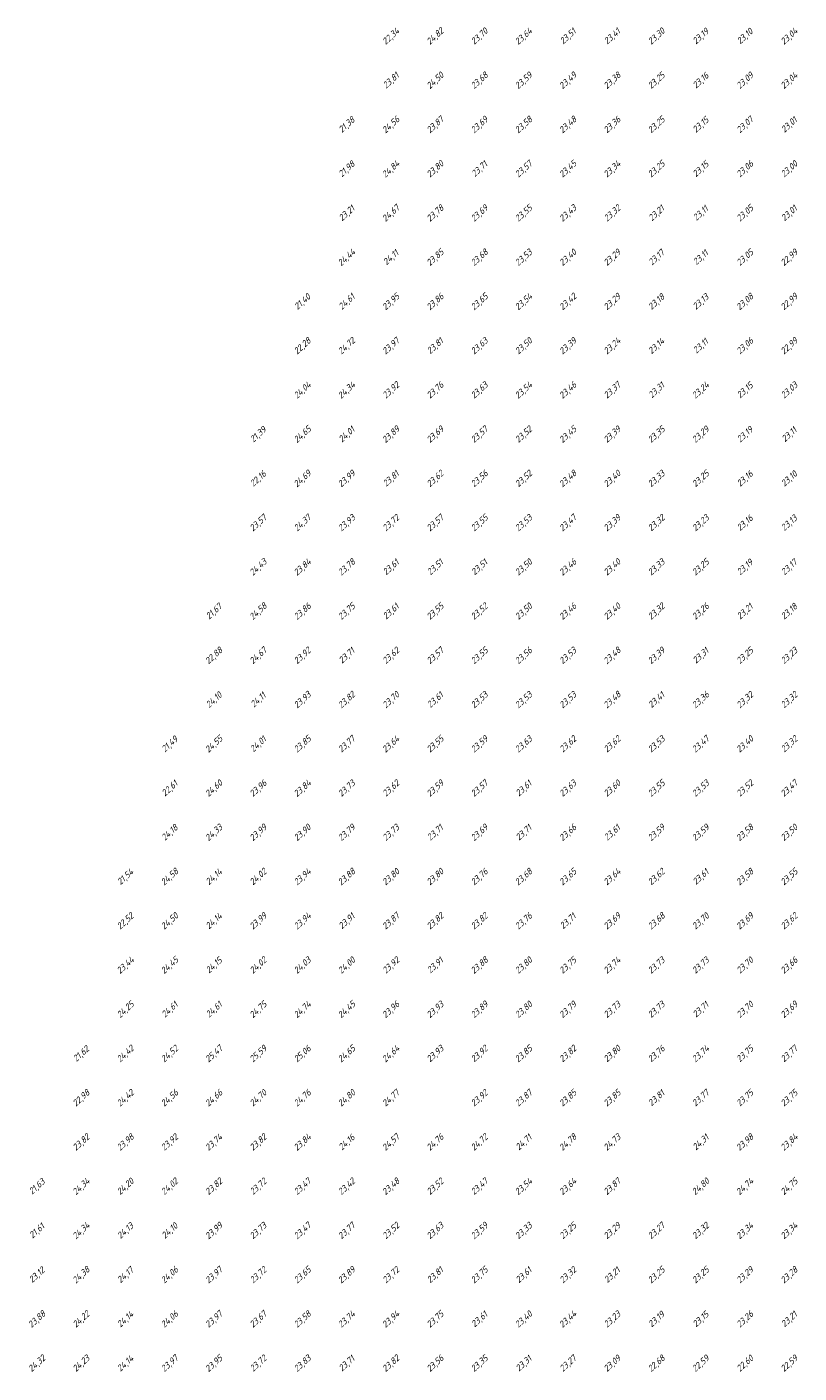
# Model space of a CAD drawing. Extents: x 184522 to 186797, y 346612 to 349107.
# Tile 8 of 27: x 184532 to 184707, y 347232 to 347537. Entities that reach past the tile are written whole.
import ezdxf
from ezdxf.enums import TextEntityAlignment as Align

# ---------------------------------------------------------------- set-up
doc = ezdxf.new("R2010")
doc.units = 0
doc.header["$MEASUREMENT"] = 0
doc.layers.add('ahn_5x5', color=252, linetype='Continuous')
doc.styles.add('ENV-P', font='ISOCP.SHX')

msp = doc.modelspace()

# ---------------------------------------------------------------- texts
at = {"layer": 'ahn_5x5', "style": 'ENV-P', "oblique": 15, "width": 1.035276}
for s, p in [('22,34', (184615, 347533.82)), ('24,82', (184625, 347533.82)), ('23,70', (184635, 347533.82)), ('23,64', (184645, 347533.82)), ('23,51', (184655, 347533.82)), ('23,41', (184665, 347533.82)), ('23,30', (184675, 347533.82)), ('23,19', (184685, 347533.82)), ('23,10', (184695, 347533.82)), ('23,04', (184705, 347533.82)), ('23,81', (184615, 347523.82)), ('24,50', (184625, 347523.82)), ('23,68', (184635, 347523.82)), ('23,59', (184645, 347523.82)), ('23,49', (184655, 347523.82)), ('23,38', (184665, 347523.82)), ('23,25', (184675, 347523.82)), ('23,16', (184685, 347523.82)), ('23,09', (184695, 347523.82)), ('23,04', (184705, 347523.82)), ('21,38', (184605, 347513.82)), ('24,56', (184615, 347513.82)), ('23,87', (184625, 347513.82)), ('23,69', (184635, 347513.82)), ('23,58', (184645, 347513.82)), ('23,48', (184655, 347513.82)), ('23,36', (184665, 347513.82)), ('23,25', (184675, 347513.82)), ('23,15', (184685, 347513.82)), ('23,07', (184695, 347513.82)), ('23,01', (184705, 347513.82)), ('21,98', (184605, 347503.82)), ('24,84', (184615, 347503.82)), ('23,80', (184625, 347503.82)), ('23,71', (184635, 347503.82)), ('23,57', (184645, 347503.82)), ('23,45', (184655, 347503.82)), ('23,34', (184665, 347503.82)), ('23,25', (184675, 347503.82)), ('23,15', (184685, 347503.82)), ('23,06', (184695, 347503.82)), ('23,00', (184705, 347503.82)), ('23,21', (184605, 347493.82)), ('24,67', (184615, 347493.82)), ('23,78', (184625, 347493.82)), ('23,69', (184635, 347493.82)), ('23,55', (184645, 347493.82)), ('23,43', (184655, 347493.82)), ('23,32', (184665, 347493.82)), ('23,21', (184675, 347493.82)), ('23,11', (184685, 347493.82)), ('23,05', (184695, 347493.82)), ('23,01', (184705, 347493.82)), ('24,44', (184605, 347483.82)), ('24,11', (184615, 347483.82)), ('23,85', (184625, 347483.82)), ('23,68', (184635, 347483.82)), ('23,53', (184645, 347483.82)), ('23,40', (184655, 347483.82)), ('23,29', (184665, 347483.82)), ('23,17', (184675, 347483.82)), ('23,11', (184685, 347483.82)), ('23,05', (184695, 347483.82)), ('22,99', (184705, 347483.82)), ('21,40', (184595, 347473.82)), ('24,61', (184605, 347473.82)), ('23,95', (184615, 347473.82)), ('23,86', (184625, 347473.82)), ('23,65', (184635, 347473.82)), ('23,54', (184645, 347473.82)), ('23,42', (184655, 347473.82)), ('23,29', (184665, 347473.82)), ('23,18', (184675, 347473.82)), ('23,13', (184685, 347473.82)), ('23,08', (184695, 347473.82)), ('22,99', (184705, 347473.82)), ('22,28', (184595, 347463.82)), ('24,72', (184605, 347463.82)), ('23,97', (184615, 347463.82)), ('23,81', (184625, 347463.82)), ('23,63', (184635, 347463.82)), ('23,50', (184645, 347463.82)), ('23,39', (184655, 347463.82)), ('23,24', (184665, 347463.82)), ('23,14', (184675, 347463.82)), ('23,11', (184685, 347463.82)), ('23,06', (184695, 347463.82)), ('22,99', (184705, 347463.82)), ('24,04', (184595, 347453.82)), ('24,34', (184605, 347453.82)), ('23,92', (184615, 347453.82)), ('23,76', (184625, 347453.82)), ('23,63', (184635, 347453.82)), ('23,54', (184645, 347453.82)), ('23,46', (184655, 347453.82)), ('23,37', (184665, 347453.82)), ('23,31', (184675, 347453.82)), ('23,24', (184685, 347453.82)), ('23,15', (184695, 347453.82)), ('23,03', (184705, 347453.82)), ('21,39', (184585, 347443.82)), ('24,65', (184595, 347443.82)), ('24,01', (184605, 347443.82)), ('23,89', (184615, 347443.82)), ('23,69', (184625, 347443.82)), ('23,57', (184635, 347443.82)), ('23,52', (184645, 347443.82)), ('23,45', (184655, 347443.82)), ('23,39', (184665, 347443.82)), ('23,35', (184675, 347443.82)), ('23,29', (184685, 347443.82)), ('23,19', (184695, 347443.82)), ('23,11', (184705, 347443.82)), ('22,16', (184585, 347433.82)), ('24,69', (184595, 347433.82)), ('23,99', (184605, 347433.82)), ('23,81', (184615, 347433.82)), ('23,62', (184625, 347433.82)), ('23,56', (184635, 347433.82)), ('23,52', (184645, 347433.82)), ('23,48', (184655, 347433.82)), ('23,40', (184665, 347433.82)), ('23,33', (184675, 347433.82)), ('23,25', (184685, 347433.82)), ('23,16', (184695, 347433.82)), ('23,10', (184705, 347433.82)), ('23,57', (184585, 347423.82)), ('24,37', (184595, 347423.82)), ('23,93', (184605, 347423.82)), ('23,72', (184615, 347423.82)), ('23,57', (184625, 347423.82)), ('23,55', (184635, 347423.82)), ('23,53', (184645, 347423.82)), ('23,47', (184655, 347423.82)), ('23,39', (184665, 347423.82)), ('23,32', (184675, 347423.82)), ('23,23', (184685, 347423.82)), ('23,16', (184695, 347423.82)), ('23,13', (184705, 347423.82)), ('24,43', (184585, 347413.82)), ('23,84', (184595, 347413.82)), ('23,78', (184605, 347413.82)), ('23,61', (184615, 347413.82)), ('23,51', (184625, 347413.82)), ('23,51', (184635, 347413.82)), ('23,50', (184645, 347413.82)), ('23,46', (184655, 347413.82)), ('23,40', (184665, 347413.82)), ('23,33', (184675, 347413.82)), ('23,25', (184685, 347413.82)), ('23,19', (184695, 347413.82)), ('23,17', (184705, 347413.82)), ('21,67', (184575, 347403.82)), ('24,58', (184585, 347403.82)), ('23,86', (184595, 347403.82)), ('23,75', (184605, 347403.82)), ('23,61', (184615, 347403.82)), ('23,55', (184625, 347403.82)), ('23,52', (184635, 347403.82)), ('23,50', (184645, 347403.82)), ('23,46', (184655, 347403.82)), ('23,40', (184665, 347403.82)), ('23,32', (184675, 347403.82)), ('23,26', (184685, 347403.82)), ('23,21', (184695, 347403.82)), ('23,18', (184705, 347403.82)), ('22,88', (184575, 347393.82)), ('24,67', (184585, 347393.82)), ('23,92', (184595, 347393.82)), ('23,62', (184615, 347393.82)), ('23,57', (184625, 347393.82)), ('23,55', (184635, 347393.82)), ('23,56', (184645, 347393.82)), ('23,53', (184655, 347393.82)), ('23,48', (184665, 347393.82)), ('23,39', (184675, 347393.82)), ('23,25', (184695, 347393.82)), ('23,23', (184705, 347393.82)), ('23,71', (184605, 347393.82)), ('23,31', (184685, 347393.82)), ('24,10', (184575, 347383.82)), ('24,11', (184585, 347383.82)), ('23,93', (184595, 347383.82)), ('23,82', (184605, 347383.82)), ('23,70', (184615, 347383.82)), ('23,61', (184625, 347383.82)), ('23,53', (184635, 347383.82)), ('23,53', (184645, 347383.82)), ('23,53', (184655, 347383.82)), ('23,48', (184665, 347383.82)), ('23,41', (184675, 347383.82)), ('23,36', (184685, 347383.82)), ('23,32', (184695, 347383.82)), ('23,32', (184705, 347383.82)), ('21,49', (184565, 347373.82)), ('24,55', (184575, 347373.82)), ('24,01', (184585, 347373.82)), ('23,85', (184595, 347373.82)), ('23,77', (184605, 347373.82)), ('23,64', (184615, 347373.82)), ('23,55', (184625, 347373.82)), ('23,59', (184635, 347373.82)), ('23,63', (184645, 347373.82)), ('23,62', (184655, 347373.82)), ('23,62', (184665, 347373.82)), ('23,53', (184675, 347373.82)), ('23,47', (184685, 347373.82)), ('23,40', (184695, 347373.82)), ('23,32', (184705, 347373.82)), ('22,61', (184565, 347363.82)), ('24,60', (184575, 347363.82)), ('23,96', (184585, 347363.82)), ('23,84', (184595, 347363.82)), ('23,73', (184605, 347363.82)), ('23,62', (184615, 347363.82)), ('23,59', (184625, 347363.82)), ('23,57', (184635, 347363.82)), ('23,61', (184645, 347363.82)), ('23,63', (184655, 347363.82)), ('23,60', (184665, 347363.82)), ('23,55', (184675, 347363.82)), ('23,53', (184685, 347363.82)), ('23,52', (184695, 347363.82)), ('23,47', (184705, 347363.82)), ('24,18', (184565, 347353.82)), ('24,33', (184575, 347353.82)), ('23,99', (184585, 347353.82)), ('23,90', (184595, 347353.82)), ('23,79', (184605, 347353.82)), ('23,73', (184615, 347353.82)), ('23,71', (184625, 347353.82)), ('23,69', (184635, 347353.82)), ('23,71', (184645, 347353.82)), ('23,66', (184655, 347353.82)), ('23,61', (184665, 347353.82)), ('23,59', (184675, 347353.82)), ('23,59', (184685, 347353.82)), ('23,58', (184695, 347353.82)), ('23,50', (184705, 347353.82)), ('21,54', (184555, 347343.82)), ('24,58', (184565, 347343.82)), ('24,14', (184575, 347343.82)), ('24,02', (184585, 347343.82)), ('23,94', (184595, 347343.82)), ('23,88', (184605, 347343.82)), ('23,80', (184615, 347343.82)), ('23,80', (184625, 347343.82)), ('23,76', (184635, 347343.82)), ('23,68', (184645, 347343.82)), ('23,65', (184655, 347343.82)), ('23,64', (184665, 347343.82)), ('23,62', (184675, 347343.82)), ('23,61', (184685, 347343.82)), ('23,58', (184695, 347343.82)), ('23,55', (184705, 347343.82)), ('22,52', (184555, 347333.82)), ('24,50', (184565, 347333.82)), ('24,14', (184575, 347333.82)), ('23,99', (184585, 347333.82)), ('23,94', (184595, 347333.82)), ('23,91', (184605, 347333.82)), ('23,87', (184615, 347333.82)), ('23,82', (184625, 347333.82)), ('23,82', (184635, 347333.82)), ('23,76', (184645, 347333.82)), ('23,71', (184655, 347333.82)), ('23,69', (184665, 347333.82)), ('23,68', (184675, 347333.82)), ('23,70', (184685, 347333.82)), ('23,69', (184695, 347333.82)), ('23,62', (184705, 347333.82)), ('23,44', (184555, 347323.82)), ('24,45', (184565, 347323.82)), ('24,15', (184575, 347323.82)), ('24,02', (184585, 347323.82)), ('24,03', (184595, 347323.82)), ('24,00', (184605, 347323.82)), ('23,92', (184615, 347323.82)), ('23,88', (184635, 347323.82)), ('23,80', (184645, 347323.82)), ('23,75', (184655, 347323.82)), ('23,74', (184665, 347323.82)), ('23,73', (184675, 347323.82)), ('23,73', (184685, 347323.82)), ('23,70', (184695, 347323.82)), ('23,66', (184705, 347323.82)), ('23,91', (184625, 347323.82)), ('24,25', (184555, 347313.82)), ('24,61', (184565, 347313.82)), ('24,61', (184575, 347313.82)), ('24,75', (184585, 347313.82)), ('24,74', (184595, 347313.82)), ('24,45', (184605, 347313.82)), ('23,96', (184615, 347313.82)), ('23,93', (184625, 347313.82)), ('23,89', (184635, 347313.82)), ('23,80', (184645, 347313.82)), ('23,79', (184655, 347313.82)), ('23,73', (184665, 347313.82)), ('23,73', (184675, 347313.82)), ('23,71', (184685, 347313.82)), ('23,70', (184695, 347313.82)), ('23,69', (184705, 347313.82)), ('21,62', (184545, 347303.82)), ('24,42', (184555, 347303.82)), ('24,52', (184565, 347303.82)), ('25,47', (184575, 347303.82)), ('25,59', (184585, 347303.82)), ('25,06', (184595, 347303.82)), ('24,65', (184605, 347303.82)), ('24,64', (184615, 347303.82)), ('23,93', (184625, 347303.82)), ('23,92', (184635, 347303.82)), ('23,85', (184645, 347303.82)), ('23,82', (184655, 347303.82)), ('23,80', (184665, 347303.82)), ('23,76', (184675, 347303.82)), ('23,74', (184685, 347303.82)), ('23,75', (184695, 347303.82)), ('23,77', (184705, 347303.82)), ('22,98', (184545, 347293.82)), ('24,42', (184555, 347293.82)), ('24,56', (184565, 347293.82)), ('24,66', (184575, 347293.82)), ('24,70', (184585, 347293.82)), ('24,76', (184595, 347293.82)), ('24,80', (184605, 347293.82)), ('24,77', (184615, 347293.82)), ('23,92', (184635, 347293.82)), ('23,87', (184645, 347293.82)), ('23,85', (184655, 347293.82)), ('23,85', (184665, 347293.82)), ('23,81', (184675, 347293.82)), ('23,77', (184685, 347293.82)), ('23,75', (184695, 347293.82)), ('23,75', (184705, 347293.82)), ('23,82', (184545, 347283.82)), ('23,98', (184555, 347283.82)), ('23,92', (184565, 347283.82)), ('23,74', (184575, 347283.82)), ('23,82', (184585, 347283.82)), ('23,84', (184595, 347283.82)), ('24,16', (184605, 347283.82)), ('24,57', (184615, 347283.82)), ('24,76', (184625, 347283.82)), ('24,72', (184635, 347283.82)), ('24,71', (184645, 347283.82)), ('24,78', (184655, 347283.82)), ('24,73', (184665, 347283.82)), ('24,31', (184685, 347283.82)), ('23,98', (184695, 347283.82)), ('23,84', (184705, 347283.82)), ('21,63', (184535, 347273.82)), ('24,34', (184545, 347273.82)), ('24,20', (184555, 347273.82)), ('24,02', (184565, 347273.82)), ('23,82', (184575, 347273.82)), ('23,72', (184585, 347273.82)), ('23,47', (184595, 347273.82)), ('23,42', (184605, 347273.82)), ('23,48', (184615, 347273.82)), ('23,52', (184625, 347273.82)), ('23,47', (184635, 347273.82)), ('23,54', (184645, 347273.82)), ('23,64', (184655, 347273.82)), ('23,87', (184665, 347273.82)), ('24,80', (184685, 347273.82)), ('24,74', (184695, 347273.82)), ('24,75', (184705, 347273.82)), ('21,61', (184535, 347263.82)), ('24,34', (184545, 347263.82)), ('24,13', (184555, 347263.82)), ('24,10', (184565, 347263.82)), ('23,99', (184575, 347263.82)), ('23,73', (184585, 347263.82)), ('23,47', (184595, 347263.82)), ('23,77', (184605, 347263.82)), ('23,52', (184615, 347263.82)), ('23,63', (184625, 347263.82)), ('23,59', (184635, 347263.82)), ('23,33', (184645, 347263.82)), ('23,25', (184655, 347263.82)), ('23,29', (184665, 347263.82)), ('23,27', (184675, 347263.82)), ('23,32', (184685, 347263.82)), ('23,34', (184695, 347263.82)), ('23,34', (184705, 347263.82)), ('23,12', (184535, 347253.82)), ('24,38', (184545, 347253.82)), ('24,17', (184555, 347253.82)), ('24,06', (184565, 347253.82)), ('23,97', (184575, 347253.82)), ('23,72', (184585, 347253.82)), ('23,65', (184595, 347253.82)), ('23,89', (184605, 347253.82)), ('23,72', (184615, 347253.82)), ('23,75', (184635, 347253.82)), ('23,32', (184655, 347253.82)), ('23,25', (184675, 347253.82)), ('23,25', (184685, 347253.82)), ('23,29', (184695, 347253.82)), ('23,28', (184705, 347253.82)), ('23,81', (184625, 347253.82)), ('23,61', (184645, 347253.82)), ('23,21', (184665, 347253.82)), ('23,88', (184535, 347243.82)), ('24,22', (184545, 347243.82)), ('24,14', (184555, 347243.82)), ('24,06', (184565, 347243.82)), ('23,97', (184575, 347243.82)), ('23,67', (184585, 347243.82)), ('23,58', (184595, 347243.82)), ('23,74', (184605, 347243.82)), ('23,94', (184615, 347243.82)), ('23,75', (184625, 347243.82)), ('23,61', (184635, 347243.82)), ('23,40', (184645, 347243.82)), ('23,44', (184655, 347243.82)), ('23,23', (184665, 347243.82)), ('23,19', (184675, 347243.82)), ('23,15', (184685, 347243.82)), ('23,26', (184695, 347243.82)), ('23,21', (184705, 347243.82)), ('24,32', (184535, 347233.82)), ('24,23', (184545, 347233.82)), ('24,14', (184555, 347233.82)), ('23,97', (184565, 347233.82)), ('23,95', (184575, 347233.82)), ('23,72', (184585, 347233.82)), ('23,83', (184595, 347233.82)), ('23,71', (184605, 347233.82)), ('23,82', (184615, 347233.82)), ('23,56', (184625, 347233.82)), ('23,35', (184635, 347233.82)), ('23,31', (184645, 347233.82)), ('23,27', (184655, 347233.82)), ('23,09', (184665, 347233.82)), ('22,68', (184675, 347233.82)), ('22,59', (184685, 347233.82)), ('22,60', (184695, 347233.82)), ('22,59', (184705, 347233.82))]:
    msp.add_text(s, height=1.449, rotation=42.4175, dxfattribs=at).set_placement(p, align=Align.BOTTOM_CENTER)

doc.saveas('drawing.dxf')
